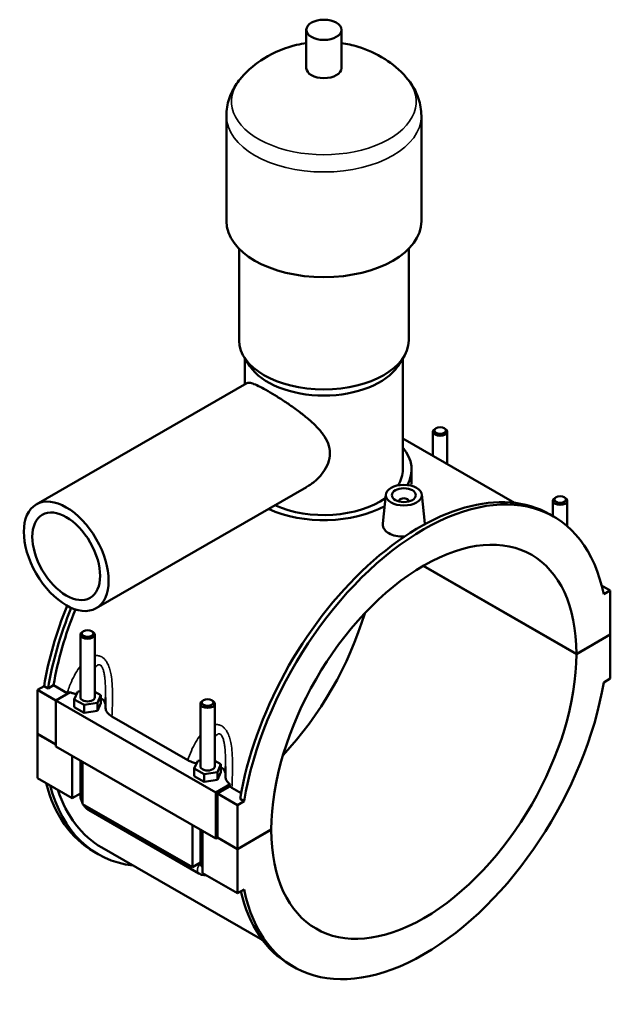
# Model space of a CAD drawing. Header units: millimetres. Extents: x 0 to 977, y -206 to 1211.
# Tile 8 of 8: x 731 to 977, y 709 to 1119. Entities that reach past the tile are written whole.
import ezdxf

# ---------------------------------------------------------------- set-up
doc = ezdxf.new("R2010")
doc.units = ezdxf.units.MM
doc.layers.add('Visible (ISO)', color=7, linetype='Continuous', lineweight=50)
doc.layers.add('Visible Narrow (ISO)', color=7, linetype='Continuous', lineweight=35)

msp = doc.modelspace()

# ---------------------------------------------------------------- linework, layer by layer
at = {"layer": 'Visible (ISO)'}
for p, q in [((850.1778, 1099.1657), (850.1778, 1115.1242)), ((864.8178, 1099.1657), (864.8178, 1115.1242)), ((816.8311, 1035.3316), (816.8311, 1079.2176)), ((898.1644, 1035.3316), (898.1644, 1079.2176)), ((822.1178, 985.4613), (822.1178, 1023.7852)), ((892.8778, 985.4613), (892.8778, 1023.7852)), ((826.6683, 974.791), (824.3846, 978.2858)), ((824.5578, 967.2177), (824.5578, 978.0208)), ((888.3273, 974.791), (890.6109, 978.2858)), ((890.4378, 931.6012), (890.4378, 978.0208)), ((737.5417, 917.1085), (825.3528, 967.6755)), ((903.0053, 937.3691), (903.0053, 947.4297)), ((904.3017, 948.8938), (903.8758, 948.6466)), ((907.7089, 948.8938), (908.1348, 948.6466)), ((909.0053, 933.9139), (909.0053, 947.4297)), ((890.4378, 944.6063), (937.0784, 917.7477)), ((894.0978, 925.5106), (894.0978, 931.6012)), ((762.4933, 873.7793), (850.3044, 924.3463)), ((883.3875, 921.2157), (882.0897, 909.1119)), ((898.359, 921.2157), (899.6607, 909.0749)), ((888.8732, 918.3106), (888.8732, 918.4969)), ((892.8732, 918.3106), (892.8732, 918.4969)), ((953.0685, 918.6003), (953.0685, 912.185)), ((954.3649, 920.0643), (953.939, 919.8172)), ((957.772, 920.0643), (958.1979, 919.8172)), ((959.0685, 918.6003), (959.0685, 907.9476)), ((953.3416, 912.0277), (951.6728, 912.9887)), ((962.8567, 854.6457), (898.9356, 891.4554)), ((899.0063, 891.4964), (962.8567, 854.7274)), ((973.3865, 883.3055), (976.9988, 881.2253)), ((976.9988, 881.2253), (974.2408, 879.637)), ((976.9988, 862.8713), (976.9988, 881.2253)), ((757.2235, 864.1971), (756.7976, 863.9499)), ((760.6307, 864.1971), (761.0566, 863.9499)), ((962.8567, 854.7274), (976.9988, 862.8713)), ((976.9988, 862.7896), (962.8567, 854.6457)), ((976.9278, 862.8305), (976.9988, 862.7896)), ((976.9988, 844.4357), (976.9988, 862.7896)), ((755.9271, 862.733), (755.9271, 836.6124)), ((761.9271, 862.733), (761.9271, 836.6124)), ((974.2408, 842.8474), (976.9988, 844.4357)), ((737.9967, 839.6913), (740.7548, 841.2796)), ((737.9967, 839.6913), (745.6335, 835.2936)), ((737.9967, 821.3374), (737.9967, 839.6913)), ((742.4236, 840.3186), (740.7548, 841.2796)), ((744.7085, 841.6344), (742.4236, 840.3186)), ((750.4065, 838.3532), (744.7085, 841.6344)), ((751.6007, 838.7331), (745.6335, 835.2968)), ((753.3503, 835.7519), (754.8446, 838.9634)), ((754.8446, 838.9634), (755.9271, 839.1304)), ((761.9271, 838.9568), (764.5039, 837.4729)), ((745.6335, 835.2968), (812.3844, 796.8575)), ((745.6335, 835.2968), (745.6335, 816.1253)), ((753.3503, 832.4817), (753.3503, 835.7519)), ((757.4328, 833.401), (753.3503, 835.7519)), ((763.0096, 834.2615), (757.4328, 833.401)), ((764.5039, 837.4729), (763.0096, 834.2615)), ((763.0096, 830.9913), (763.0096, 834.2615)), ((763.0096, 830.9913), (764.5039, 834.2027)), ((764.5039, 834.2027), (764.5039, 837.4729)), ((807.2867, 835.3676), (806.8608, 835.1205)), ((810.6938, 835.3676), (811.1197, 835.1205)), ((753.3503, 832.4817), (757.4328, 830.1308)), ((757.4328, 830.1308), (757.4328, 833.401)), ((757.4328, 830.1308), (763.0096, 830.9913)), ((805.9902, 807.783), (805.9902, 833.9036)), ((811.9902, 807.783), (811.9902, 833.9036)), ((769.096, 828.5904), (800.7386, 810.3687)), ((737.9967, 821.3374), (745.6335, 816.9397)), ((737.9967, 821.2556), (738.0677, 821.2965)), ((737.9967, 802.9017), (737.9967, 821.2556)), ((745.6335, 816.8579), (737.9967, 821.2556)), ((745.6335, 816.1253), (812.3844, 777.686)), ((752.5631, 794.5135), (752.5631, 812.1348)), ((755.9271, 810.1976), (755.9271, 795.7351)), ((756.8058, 809.6916), (756.8058, 792.0703)), ((803.4135, 806.9224), (804.9078, 810.1339)), ((804.9078, 810.1339), (805.9902, 810.3009)), ((811.9902, 810.1273), (814.567, 808.6435)), ((803.4135, 803.6523), (803.4135, 806.9224)), ((807.496, 804.5715), (803.4135, 806.9224)), ((813.0727, 805.432), (807.496, 804.5715)), ((814.567, 808.6435), (813.0727, 805.432)), ((813.0727, 802.1618), (813.0727, 805.432)), ((813.0727, 802.1618), (814.567, 805.3733)), ((814.567, 805.3733), (814.567, 808.6435)), ((737.9967, 802.9017), (752.5631, 794.5135)), ((803.4135, 803.6523), (807.496, 801.3013)), ((807.496, 801.3013), (807.496, 804.5715)), ((807.496, 801.3013), (813.0727, 802.1618)), ((812.3844, 796.8575), (818.3516, 800.2938)), ((818.2096, 799.3944), (813.0915, 796.4471)), ((822.9431, 796.5821), (819.1117, 798.7885)), ((755.9271, 796.4506), (752.5631, 794.5135)), ((812.3844, 777.686), (812.3844, 796.8575)), ((813.0915, 796.4471), (821.4353, 791.6422)), ((813.0915, 796.4471), (813.0915, 778.0932)), ((824.1934, 793.2305), (821.4353, 791.6422)), ((824.1934, 793.2305), (822.5246, 794.1915)), ((756.8058, 792.0703), (802.6263, 765.684)), ((759.5513, 789.4611), (805.3718, 763.0748)), ((821.4353, 791.6422), (821.4353, 773.2883)), ((802.6263, 765.684), (802.6263, 783.3053)), ((805.9902, 766.9056), (805.9902, 781.3681)), ((806.8689, 780.8621), (806.8689, 763.2408)), ((821.4353, 773.2883), (835.5775, 781.4322)), ((835.5775, 781.3505), (821.4353, 773.2065)), ((835.5065, 781.3913), (835.5775, 781.3505)), ((813.0915, 778.0932), (812.3844, 777.686)), ((821.4353, 773.2065), (813.0205, 778.0523)), ((813.0915, 778.0932), (821.4353, 773.2883)), ((764.8992, 773.8758), (831.9822, 735.2453)), ((821.4353, 773.2065), (821.4353, 754.8526)), ((763.3227, 771.1383), (761.6539, 772.0993)), ((805.9902, 767.6212), (802.6263, 765.684)), ((806.8689, 763.2408), (821.4353, 754.8526)), ((821.4353, 754.8526), (824.1934, 756.4409)), ((845.0925, 724.0502), (843.4238, 725.0111))]:
    msp.add_line(p, q, dxfattribs=at)
for centre, major_axis, ratio in [((857.4978, 1115.1242), (7.32, 0), 0.5758617), ((906.0053, 947.9203), (2.4, 0), 0.5758617), ((890.8732, 920.9495), (7.5, 0), 0.5758617), ((750.0175, 895.4439), (12.4758, -21.6646), 0.57809312), ((890.8732, 920.9495), (5, 0), 0.5758617), ((956.0685, 919.0908), (2.4, 0), 0.5758617), ((750.0175, 895.4439), (9.9806, -17.3317), 0.57809312), ((758.9271, 863.2236), (2.4, 0), 0.5758617), ((808.9902, 834.3941), (2.4, 0), 0.5758617)]:
    msp.add_ellipse(centre, major_axis=major_axis, ratio=ratio, dxfattribs=at)
for centre, major_axis, ratio, start_param, end_param in [((857.4978, 1099.1657), (-7.32, 0), 0.5758617, 0, 3.14159265), ((857.4978, 1035.3316), (-40.6667, 0), 0.5758617, 0, 3.14159265), ((857.4978, 985.4613), (-35.38, 0), 0.5758617, 0, 3.14159265), ((857.4978, 981.4716), (-32.94, 0), 0.5758617, 0.3599086, 2.78168406), ((906.0053, 947.4297), (-3, 0), 0.5758617, 5.50163969, 10.20632358), ((857.4978, 931.6012), (36.6, 0), 0.5758617, 5.97374107, 6.73421212), ((857.4978, 931.6012), (32.94, 0), 0.5758617, 5.92920444, 6.28318531), ((897.5483, 818.9999), (54.1245, 93.9888), 0.57809312, 0, 2.14529155), ((899.2171, 818.0389), (54.1245, 93.9888), 0.57809312, 5.70482266, 8.42847686), ((857.4978, 931.6012), (36.6, 0), 0.5758617, 4.03160564, 5.47844432), ((857.4978, 931.6012), (32.94, 0), 0.5758617, 4.04327953, 5.60901811), ((890.8732, 918.4969), (-2, 0), 0.5758617, 2.97290348, 6.45187448), ((956.0685, 918.6003), (-3, 0), 0.5758617, 5.50163969, 10.20632358), ((899.2171, 818.0389), (44.9129, 77.9925), 0.57809312, 5.49640899, 8.63689053), ((815.7785, 866.088), (-54.1245, -93.9888), 0.57809312, 4.94578996, 5.28688421), ((817.4472, 865.1271), (54.1245, 93.9888), 0.57809312, 1.80305216, 2.14529155), ((817.4472, 865.1271), (-52.5481, -91.2512), 0.57809312, 4.94884365, 5.28051791), ((815.7785, 866.088), (44.9129, 77.9925), 0.57809312, 4.32343968, 5.10133828), ((758.9271, 862.733), (3, 0), 0.5758617, 2.36004704, 7.06473092), ((899.2171, 818.0389), (-44.9129, -77.9925), 0.57809312, 5.49640899, 8.63689053), ((899.2171, 818.0389), (-54.1245, -93.9888), 0.57809312, 5.70482266, 8.42847686), ((758.9271, 836.6124), (-3, 0), 0.5758617, 0, 3.14159267), ((758.9271, 833.3422), (7.5, 0), 0.5758617, 0.09465007, 0.73240258), ((808.9902, 833.9036), (3, 0), 0.5758617, 2.36004704, 7.06473092), ((808.9902, 807.783), (-3, 0), 0.5758617, 0, 3.14159267), ((808.9902, 804.5128), (7.5, 0), 0.5758617, 0.09465007, 0.73240258), ((815.7785, 866.088), (-54.1245, -93.9888), 0.57809312, 5.75305107, 6.28318531), ((817.4472, 865.1271), (-54.1245, -93.9888), 0.57809312, 5.75305107, 6.52513039), ((817.4472, 865.1271), (-52.5481, -91.2512), 0.57809312, 5.80671946, 6.28318531), ((897.5483, 818.9999), (-54.1245, -93.9888), 0.57809312, 5.72703421, 6.28318531)]:
    msp.add_ellipse(centre, major_axis=major_axis, ratio=ratio, start_param=start_param, end_param=end_param, dxfattribs=at)
for points, knots in [([(850.1778, 1109.5973), (848.8458, 1109.3981), (847.5024, 1109.1414), (841.7636, 1107.7777), (837.173, 1106.1218), (829.2601, 1101.1127), (826.1187, 1098.6359), (823.1069, 1095.2005)], [7.322693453, 7.322693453, 7.322693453, 7.322693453, 7.459938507, 7.459938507, 7.901244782, 7.901244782, 8.171849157, 8.171849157, 8.171849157, 8.171849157]), ([(891.8887, 1095.2005), (888.9844, 1098.5132), (885.9572, 1100.9341), (879.1391, 1105.3349), (875.4164, 1106.9034), (869.455, 1108.74), (867.1192, 1109.2531), (864.8178, 1109.5973)], [5.965317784, 5.965317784, 5.965317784, 5.965317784, 6.226260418, 6.226260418, 6.577325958, 6.577325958, 6.814473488, 6.814473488, 6.814473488, 6.814473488]), ([(823.1069, 1095.2005), (822.3826, 1094.3743), (821.6973, 1093.4968), (820.4279, 1091.6344), (819.8439, 1090.6494), (818.8066, 1088.5762), (818.3536, 1087.4879), (817.6106, 1085.2267), (817.321, 1084.054), (816.9311, 1081.6599), (816.8311, 1080.4388), (816.8311, 1079.2176)], [1.88866385, 1.88866385, 1.88866385, 1.88866385, 1.982169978, 1.982169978, 2.075676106, 2.075676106, 2.169182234, 2.169182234, 2.262688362, 2.262688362, 2.35619449, 2.35619449, 2.35619449, 2.35619449]), ([(898.1644, 1079.2176), (898.1644, 1080.4388), (898.0645, 1081.6599), (897.6746, 1084.054), (897.3849, 1085.2267), (896.642, 1087.4879), (896.1889, 1088.5762), (895.1517, 1090.6494), (894.5676, 1091.6344), (893.2983, 1093.4968), (892.613, 1094.3743), (891.8887, 1095.2005)], [5.497787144, 5.497787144, 5.497787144, 5.497787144, 5.591293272, 5.591293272, 5.6847994, 5.6847994, 5.778305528, 5.778305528, 5.871811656, 5.871811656, 5.965317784, 5.965317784, 5.965317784, 5.965317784]), ([(825.3528, 967.6755), (825.6251, 967.8323), (825.9941, 967.8897), (826.9785, 967.7778), (827.597, 967.6061), (829.0907, 967.0346), (829.9678, 966.6341), (831.9434, 965.6336), (833.0421, 965.0333), (835.3692, 963.6932), (836.6459, 962.9256), (839.3339, 961.2406), (840.745, 960.3233), (843.5851, 958.3991), (845.0169, 957.3901), (847.7826, 955.3401), (849.1164, 954.2987), (851.5999, 952.2253), (852.8421, 951.1146), (855.1468, 948.8007), (856.2093, 947.5971), (858.0059, 945.1076), (858.7403, 943.8186), (859.7432, 941.1659), (860.009, 939.8003), (860.009, 937.0476), (859.7432, 935.6554), (858.7403, 932.9415), (858.0059, 931.6203), (856.2093, 929.1554), (855.1468, 928.0101), (852.8421, 925.98), (851.5999, 925.0958), (850.3308, 924.3615), (850.3176, 924.3539), (850.3044, 924.3463)], [2.02547928, 2.02547928, 2.02547928, 2.02547928, 2.5138385, 2.5138385, 3.00749582, 3.00749582, 3.50115315, 3.50115315, 3.99481047, 3.99481047, 4.4884678, 4.4884678, 4.98212512, 4.98212512, 5.47578244, 5.47578244, 5.96943977, 5.96943977, 6.47448506, 6.47448506, 6.97953035, 6.97953035, 7.48457565, 7.48457565, 7.98962094, 7.98962094, 8.49466624, 8.49466624, 8.99971153, 8.99971153, 9.50475682, 9.50475682, 10.00980212, 10.00980212, 10.01510022, 10.01510022, 10.01510022, 10.01510022]), ([(891.2283, 903.7295), (891.1071, 903.7221), (890.9866, 903.7163), (889.7616, 903.6721), (888.5819, 903.7568), (886.411, 904.2142), (885.4199, 904.5879), (884.6376, 905.0383), (883.8554, 905.4888), (883.179, 906.0754), (882.2852, 907.3828), (882.0677, 908.1027), (882.0715, 908.8877), (882.078, 908.9994), (882.0904, 909.1119)], [4.60809194, 4.60809194, 4.60809194, 4.60809194, 4.64403582, 4.64403582, 4.97591261, 4.97591261, 5.30778941, 5.30778941, 5.30778941, 5.6396662, 5.6396662, 5.97154299, 5.97154299, 6.02593642, 6.02593642, 6.02593642, 6.02593642]), ([(751.6007, 838.7331), (751.9796, 838.5672), (752.3804, 838.4184), (753.2959, 838.1332), (753.8154, 838.0047), (754.3514, 837.9033)], [-0.711237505, -0.711237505, -0.711237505, -0.711237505, -0.568203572, -0.568203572, -0.398798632, -0.398798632, -0.398798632, -0.398798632]), ([(766.4271, 836.4948), (766.4271, 836.2363), (766.426, 835.9769), (766.4221, 835.4565), (766.4192, 835.1955), (766.4118, 834.6722), (766.4072, 834.41), (766.3967, 833.8844), (766.3907, 833.6211), (766.3775, 833.0938), (766.3703, 832.8297), (766.3625, 832.5653)], [5.294092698, 5.294092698, 5.294092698, 5.294092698, 5.380937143, 5.380937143, 5.467781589, 5.467781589, 5.554626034, 5.554626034, 5.64147048, 5.64147048, 5.728314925, 5.728314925, 5.728314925, 5.728314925]), ([(766.3625, 832.5653), (766.353, 832.2412), (766.3911, 831.9169), (766.602, 831.1329), (766.8265, 830.6801), (767.6114, 829.6305), (768.2691, 829.0666), (769.096, 828.5904)], [-0.763763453, -0.763763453, -0.763763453, -0.763763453, -0.594880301, -0.594880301, -0.350836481, -0.350836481, 0, 0, 0, 0]), ([(800.7386, 810.3687), (801.2635, 810.0664), (801.8511, 809.8027), (803.0941, 809.3713), (803.7411, 809.2013), (804.4145, 809.0738)], [-0.834632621, -0.834632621, -0.834632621, -0.834632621, -0.611737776, -0.611737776, -0.398919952, -0.398919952, -0.398919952, -0.398919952]), ([(816.4902, 807.6653), (816.4902, 807.4068), (816.4892, 807.1474), (816.4853, 806.627), (816.4824, 806.366), (816.4749, 805.8428), (816.4704, 805.5805), (816.4599, 805.0549), (816.4539, 804.7917), (816.4407, 804.2643), (816.4335, 804.0002), (816.4257, 803.7359)], [5.294092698, 5.294092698, 5.294092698, 5.294092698, 5.380937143, 5.380937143, 5.467781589, 5.467781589, 5.554626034, 5.554626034, 5.64147048, 5.64147048, 5.728314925, 5.728314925, 5.728314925, 5.728314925]), ([(816.4257, 803.7359), (816.4182, 803.483), (816.4398, 803.23), (816.57, 802.5863), (816.7203, 802.1996), (817.2664, 801.2739), (817.741, 800.7561), (818.3516, 800.2938)], [-0.691006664, -0.691006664, -0.691006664, -0.691006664, -0.559279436, -0.559279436, -0.353660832, -0.353660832, -0.050360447, -0.050360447, -0.050360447, -0.050360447]), ([(755.9271, 795.7351), (755.9271, 795.2065), (755.9969, 794.7002), (756.2331, 793.7239), (756.4003, 793.2538), (756.6704, 792.6684), (756.7363, 792.5354), (756.8058, 792.4043)], [1.570796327, 1.570796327, 1.570796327, 1.570796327, 1.884955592, 1.884955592, 2.199114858, 2.199114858, 2.293118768, 2.293118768, 2.293118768, 2.293118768]), ([(757.0934, 791.9047), (757.1755, 791.7729), (757.2614, 791.6435), (757.6373, 791.1113), (757.9609, 790.7313), (758.6888, 790.0387), (759.0928, 789.7251), (759.5513, 789.4611)], [2.414901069, 2.414901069, 2.414901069, 2.414901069, 2.513274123, 2.513274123, 2.827433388, 2.827433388, 3.141592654, 3.141592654, 3.141592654, 3.141592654]), ([(805.3718, 763.0748), (805.8304, 762.8107), (806.3457, 762.5935), (807.3578, 762.3909), (807.8202, 762.3593), (808.3027, 762.4152)], [3.141592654, 3.141592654, 3.141592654, 3.141592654, 3.455751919, 3.455751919, 3.680657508, 3.680657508, 3.680657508, 3.680657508])]:
    msp.add_open_spline(points, degree=3, knots=knots, dxfattribs=at)
for points in [[(899.66, 909.0749), (899.6679, 909.003), (899.6728, 908.9316), (899.6747, 908.8607)], [(750.6794, 838.2025), (750.5866, 838.2516), (750.4957, 838.3018), (750.4065, 838.3532)], [(818.3516, 800.2938), (818.303, 799.9936), (818.2556, 799.6937), (818.2096, 799.3944)], [(819.1117, 798.7885), (818.7837, 798.9773), (818.4825, 799.18), (818.2096, 799.3944)]]:
    msp.add_open_spline(points, degree=3, dxfattribs=at)
at = {"layer": 'Visible Narrow (ISO)'}
for centre, major_axis, ratio, start_param, end_param in [((857.4978, 1085.202), (-38.5253, 0), 0.5758617, 5.81565467, 9.8923086), ((857.4978, 1079.2176), (-40.6667, 0), 0.5758617, 0, 3.14159265), ((758.9271, 795.7351), (-3, 0), 0.5758617, 0, 0.78539816), ((761.0484, 792.0608), (-1.4971, -2.5998), 0.57809312, 5.49200086, 6.28318531), ((806.8689, 765.6745), (-1.4971, -2.5998), 0.57809312, 4.35213569, 6.28318531), ((808.9902, 766.9056), (-3, 0), 0.5758617, 0, 0.78539816)]:
    msp.add_ellipse(centre, major_axis=major_axis, ratio=ratio, start_param=start_param, end_param=end_param, dxfattribs=at)
for points, knots in [([(769.096, 828.5904), (769.1694, 830.1231), (769.2361, 831.6743), (769.3259, 834.726), (769.3514, 836.2244), (769.3277, 839.2775), (769.2773, 840.834), (769.0585, 843.5789), (768.9196, 844.7701), (768.5725, 846.7064), (768.4035, 847.4658), (767.9624, 849.0051), (767.6817, 849.7808), (767.0996, 850.9846), (766.8322, 851.4449), (766.2222, 852.2901), (765.8769, 852.6713), (765.2811, 853.1715), (765.0505, 853.3338), (764.8119, 853.4712), (764.5733, 853.6086), (764.3267, 853.7211), (763.6453, 853.9565), (763.2008, 854.03), (762.4788, 854.0391), (762.2021, 854.0167), (761.9271, 853.9715)], [-5.91578166, -5.91578166, -5.91578166, -5.91578166, -5.46776788, -5.46776788, -5.04348917, -5.04348917, -4.60870596, -4.60870596, -4.27336837, -4.27336837, -4.05161654, -4.05161654, -3.80863788, -3.80863788, -3.64182572, -3.64182572, -3.46923392, -3.46923392, -3.3680034, -3.3680034, -3.3680034, -3.26677288, -3.26677288, -3.09418108, -3.09418108, -2.98727215, -2.98727215, -2.98727215, -2.98727215]), ([(755.9271, 849.6556), (755.1869, 848.7112), (754.5157, 847.6879), (753.2572, 845.4924), (752.6766, 844.3137), (751.4824, 841.56), (750.905, 839.967), (750.4065, 838.3532)], [-2.0935882, -2.0935882, -2.0935882, -2.0935882, -1.69251763, -1.69251763, -1.26823891, -1.26823891, -0.72520841, -0.72520841, -0.72520841, -0.72520841]), ([(761.9271, 848.8596), (762.1825, 849.2264), (762.4502, 849.54), (762.9154, 849.933), (763.1086, 850.0546), (763.5019, 850.2032), (763.7021, 850.2263), (764.0101, 850.1679), (764.1219, 850.1259), (764.2304, 850.0635), (764.3388, 850.001), (764.4439, 849.9181), (764.7164, 849.6421), (764.8753, 849.4123), (765.1578, 848.8746), (765.2825, 848.5699), (765.5561, 847.7508), (765.69, 847.205), (765.9033, 846.0972), (765.9867, 845.5404), (766.1613, 844.1005), (766.2349, 843.1965), (766.3581, 841.0823), (766.3943, 839.8607), (766.4228, 837.9213), (766.4272, 837.209), (766.4271, 836.4948)], [2.68480602, 2.68480602, 2.68480602, 2.68480602, 2.92736892, 2.92736892, 3.09418108, 3.09418108, 3.26677288, 3.26677288, 3.3680034, 3.3680034, 3.3680034, 3.46923392, 3.46923392, 3.64182572, 3.64182572, 3.80863788, 3.80863788, 4.05161654, 4.05161654, 4.27336837, 4.27336837, 4.60870596, 4.60870596, 5.04348917, 5.04348917, 5.2940927, 5.2940927, 5.2940927, 5.2940927]), ([(819.1117, 798.7885), (819.2036, 800.6364), (819.2895, 802.5125), (819.3891, 805.8965), (819.4146, 807.3949), (819.3909, 810.448), (819.3405, 812.0045), (819.1217, 814.7494), (818.9828, 815.9407), (818.6357, 817.8769), (818.4667, 818.6363), (818.0256, 820.1757), (817.7449, 820.9513), (817.1628, 822.1551), (816.8954, 822.6155), (816.2853, 823.4607), (815.9401, 823.8419), (815.3442, 824.3421), (815.1137, 824.5043), (814.8751, 824.6418), (814.6365, 824.7792), (814.3899, 824.8917), (813.7085, 825.127), (813.2639, 825.2006), (812.5419, 825.2096), (812.2653, 825.1872), (811.9903, 825.1421)], [-6.01079839, -6.01079839, -6.01079839, -6.01079839, -5.46776788, -5.46776788, -5.04348917, -5.04348917, -4.60870596, -4.60870596, -4.27336837, -4.27336837, -4.05161654, -4.05161654, -3.80863788, -3.80863788, -3.64182572, -3.64182572, -3.46923392, -3.46923392, -3.3680034, -3.3680034, -3.3680034, -3.26677288, -3.26677288, -3.09418108, -3.09418108, -2.98727215, -2.98727215, -2.98727215, -2.98727215]), ([(805.9903, 820.8261), (805.2501, 819.8817), (804.5789, 818.8584), (803.3203, 816.663), (802.7398, 815.4842), (801.6628, 813.001), (801.1732, 811.6933), (800.7386, 810.3687)], [-2.0935882, -2.0935882, -2.0935882, -2.0935882, -1.69251763, -1.69251763, -1.26823891, -1.26823891, -0.82022514, -0.82022514, -0.82022514, -0.82022514]), ([(811.9902, 820.0301), (812.2456, 820.397), (812.5134, 820.7105), (812.9786, 821.1036), (813.1718, 821.2252), (813.5651, 821.3737), (813.7652, 821.3968), (814.0733, 821.3385), (814.1851, 821.2965), (814.2935, 821.234), (814.402, 821.1715), (814.5071, 821.0887), (814.7796, 820.8127), (814.9385, 820.5829), (815.2209, 820.0451), (815.3457, 819.7404), (815.6192, 818.9213), (815.7531, 818.3755), (815.9665, 817.2677), (816.0499, 816.7109), (816.2245, 815.271), (816.298, 814.3671), (816.4213, 812.2529), (816.4575, 811.0312), (816.486, 809.0919), (816.4903, 808.3795), (816.4903, 807.6653)], [2.68480602, 2.68480602, 2.68480602, 2.68480602, 2.92736892, 2.92736892, 3.09418108, 3.09418108, 3.26677288, 3.26677288, 3.3680034, 3.3680034, 3.3680034, 3.46923392, 3.46923392, 3.64182572, 3.64182572, 3.80863788, 3.80863788, 4.05161654, 4.05161654, 4.27336837, 4.27336837, 4.60870596, 4.60870596, 5.04348917, 5.04348917, 5.2940927, 5.2940927, 5.2940927, 5.2940927])]:
    msp.add_open_spline(points, degree=3, knots=knots, dxfattribs=at)

doc.saveas('drawing.dxf')
